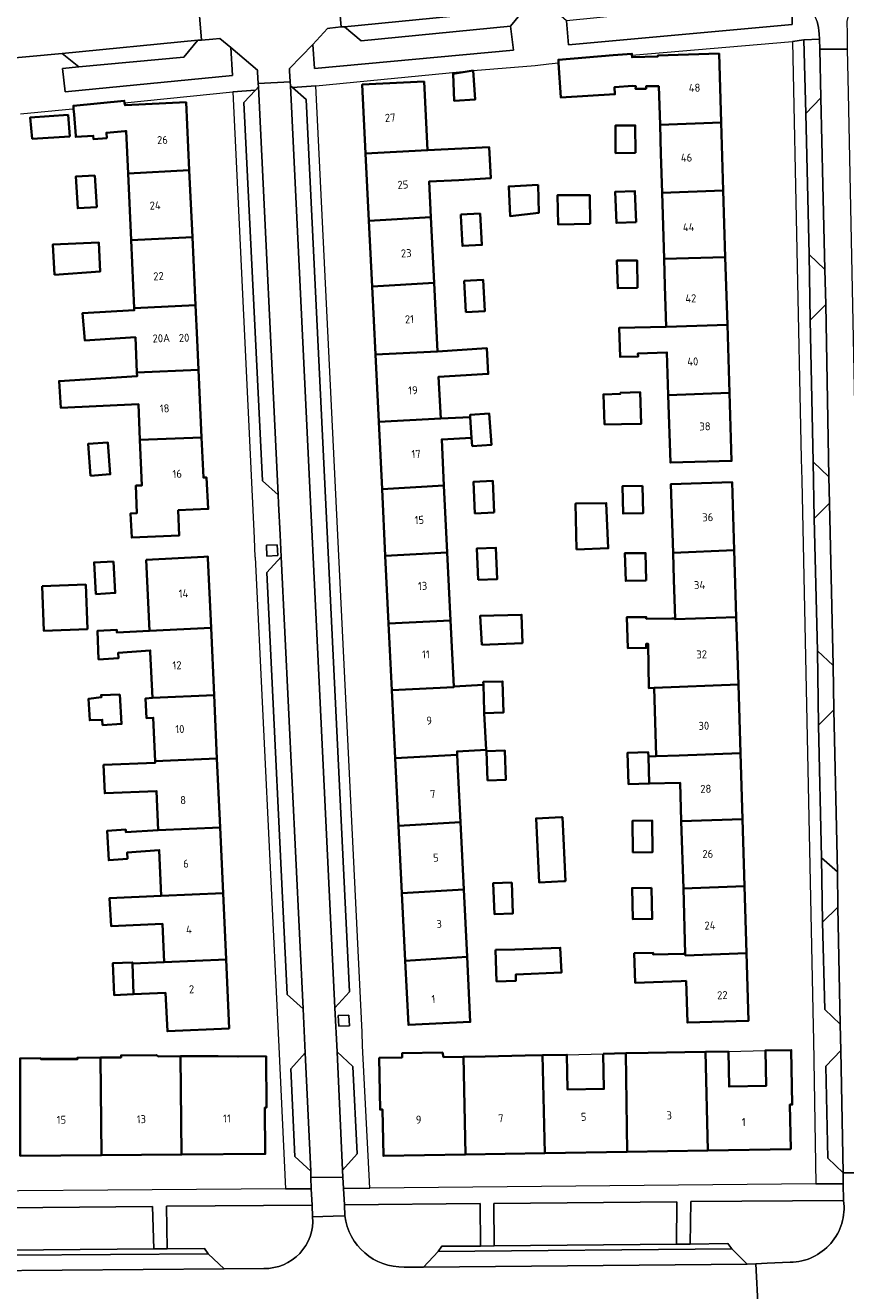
# Model space of a CAD drawing. Extents: x 151587 to 155483, y 462503 to 464608.
# Tile 76 of 236: x 152623 to 152714, y 463739 to 463880. Entities that reach past the tile are written whole.
import ezdxf
from ezdxf.enums import TextEntityAlignment as Align

# ---------------------------------------------------------------- set-up
doc = ezdxf.new("R2010")
doc.units = 0
doc.header["$LTSCALE"] = 0.5
for name, color, linetype, lineweight in [('B-RO-GR-BEPLANTING_CULTUUR_VASTE PLANTENVAK-GV', 251, 'CONTINUOUS', 18), ('B-RO-GR-GROENVOORZIENING-GV', 251, 'CONTINUOUS', 18), ('B-RO-IE-TERREINAFSCHEIDING_KUNSTMATIG_MUUR-G', 251, 'IE-TERREINAFSCHEIDING-KUNSTMATIG-DICHT', 18), ('B-RO-OG-BEBOUWING-GV', 6, 'CONTINUOUS', 35), ('B-RO-OG-BEBOUWING-T18', 1, 'CONTINUOUS', 18), ('B-RO-OG-TERREIN_CULTUURSCHEIDING-GV', 251, 'CONTINUOUS', 18), ('B-RO-VH-VERHARDING_BETONSTRAATSTEEN-GV', 251, 'CONTINUOUS', 18), ('B-RO-VH-VERHARDING_STRAATBAKSTEEN-GV', 251, 'CONTINUOUS', 18)]:
    doc.layers.add(name, color=color, linetype=linetype, lineweight=lineweight)
doc.styles.add('NLCS-ISO-M200-T18', font='NLCS-ISO.ttf', dxfattribs={"height": 0.36})
doc.linetypes.add('IE-TERREINAFSCHEIDING-KUNSTMATIG-DICHT', pattern='A,8,-1,[82,NLCS.SHX,S=0.75,R=90,X=0,Y=0],-1', length=10)

msp = doc.modelspace()

# ---------------------------------------------------------------- linework, layer by layer
at = {"layer": 'B-RO-GR-BEPLANTING_CULTUUR_VASTE PLANTENVAK-GV', "flags": 128}
msp.add_lwpolyline([(152710.023, 463870.641), (152711.708, 463872.369), (152711.57, 463877.809), (152711.562, 463878.929), (152709.797, 463878.859)], close=True, dxfattribs=at)
at = {"layer": 'B-RO-GR-GROENVOORZIENING-GV', "flags": 128}
for points in [[(152649.692, 463821.084), (152650.89, 463821.136), (152650.839, 463822.335), (152649.64, 463822.283)], [(152657.723, 463768.437), (152658.922, 463768.488), (152658.87, 463769.687), (152657.671, 463769.636)]]:
    msp.add_lwpolyline(points, close=True, dxfattribs=at)
at = {"layer": 'B-RO-IE-TERREINAFSCHEIDING_KUNSTMATIG_MUUR-G', "flags": 128}
for points in [[(152683.271, 463765.263), (152687.349, 463765.376)], [(152701.358, 463765.612), (152705.496, 463765.732)], [(152624.359, 463764.869), (152628.468, 463764.923)], [(152642.37, 463765.099), (152646.479, 463765.06)]]:
    msp.add_lwpolyline(points, dxfattribs=at)
at = {"layer": 'B-RO-OG-BEBOUWING-GV', "flags": 128}
for points in [[(152693.698, 463869.356), (152700.543, 463869.633), (152700.308, 463877.336), (152693.46, 463877.127), (152693.463, 463877.022), (152693.433, 463877.021), (152690.568, 463876.913), (152690.553, 463877.139), (152690.541, 463877.319), (152688.46, 463877.157), (152682.325, 463876.644), (152682.347, 463876.305), (152682.595, 463872.401), (152688.649, 463872.778), (152688.595, 463873.562), (152690.649, 463873.724), (152690.973, 463873.697), (152690.946, 463873.4), (152692.135, 463873.4), (152692.135, 463873.67), (152693.553, 463873.67)], [(152672.773, 463875.422), (152670.521, 463875.081), (152670.636, 463872.058), (152673.003, 463872.208)], [(152660.73, 463866.161), (152667.667, 463866.502), (152667.289, 463874.202), (152660.352, 463873.861)], [(152634.151, 463863.897), (152640.992, 463864.263), (152640.631, 463871.886), (152633.808, 463871.541), (152633.754, 463871.824), (152633.716, 463872.044), (152628.02, 463871.493), (152628.046, 463871.156), (152628.095, 463870.518), (152628.281, 463868.112), (152628.289, 463868.007), (152630.235, 463868.141), (152630.289, 463867.736), (152631.749, 463867.871), (152631.722, 463868.465), (152633.786, 463868.651), (152633.94, 463868.657)], [(152627.614, 463868.061), (152627.425, 463870.466), (152623.181, 463870.17), (152623.424, 463867.805)], [(152690.936, 463866.206), (152690.92, 463869.299), (152688.712, 463869.288), (152688.728, 463866.195)], [(152700.775, 463862.021), (152700.543, 463869.633), (152693.698, 463869.356), (152693.796, 463866.111), (152693.93, 463861.734)], [(152660.73, 463866.161), (152661.1, 463858.62), (152668.035, 463859.011), (152667.839, 463862.998), (152671.171, 463863.178), (152674.744, 463863.371), (152674.574, 463866.84), (152667.667, 463866.502)], [(152630.435, 463863.688), (152628.294, 463863.561), (152628.504, 463860.023), (152630.645, 463860.151)], [(152640.992, 463864.263), (152634.151, 463863.897), (152634.482, 463856.427), (152641.347, 463856.787)], [(152680.039, 463862.651), (152676.76, 463862.465), (152676.909, 463859.15), (152680.113, 463859.495)], [(152691.009, 463858.448), (152690.881, 463861.94), (152688.69, 463861.859), (152688.819, 463858.368)], [(152693.93, 463861.734), (152694.155, 463854.346), (152701.003, 463854.555), (152700.775, 463862.021)], [(152685.887, 463858.257), (152685.833, 463861.5), (152682.212, 463861.474), (152682.292, 463858.217)], [(152661.462, 463851.245), (152668.396, 463851.65), (152668.035, 463859.011), (152661.1, 463858.62)], [(152671.383, 463859.302), (152671.39, 463859.176), (152671.574, 463855.801), (152673.747, 463855.92), (152673.556, 463859.421)], [(152625.896, 463852.549), (152631.032, 463852.94), (152630.87, 463856.183), (152625.735, 463855.968)], [(152634.482, 463856.427), (152634.818, 463848.849), (152641.709, 463849.154), (152641.347, 463856.787)], [(152694.387, 463846.742), (152701.235, 463846.951), (152701.003, 463854.555), (152694.155, 463854.346), (152694.247, 463851.345)], [(152691.189, 463851.096), (152691.137, 463854.154), (152691.043, 463854.154), (152688.867, 463854.153), (152688.964, 463851.058)], [(152671.962, 463848.402), (152674.093, 463848.512), (152673.914, 463851.99), (152671.782, 463851.88)], [(152668.396, 463851.65), (152661.462, 463851.245), (152661.835, 463843.65), (152668.772, 463843.991)], [(152634.818, 463848.849), (152634.829, 463848.601), (152629.053, 463848.278), (152629.285, 463845.221), (152634.963, 463845.575), (152635.137, 463841.634), (152642.042, 463841.928), (152641.892, 463845.294), (152641.709, 463849.154)], [(152701.235, 463846.951), (152694.387, 463846.742), (152689.139, 463846.641), (152689.225, 463843.373), (152691.234, 463843.419), (152691.224, 463843.767), (152694.474, 463843.887), (152694.62, 463839.111), (152701.468, 463839.338)], [(152662.206, 463836.093), (152669.141, 463836.484), (152668.911, 463841.161), (152674.466, 463841.464), (152674.298, 463844.364), (152668.772, 463843.991), (152661.835, 463843.65)], [(152642.379, 463834.367), (152642.042, 463841.928), (152635.137, 463841.634), (152635.156, 463841.216), (152626.416, 463840.671), (152626.599, 463837.687), (152635.294, 463838.095), (152635.472, 463834.085)], [(152689.378, 463835.863), (152691.593, 463835.899), (152691.466, 463839.441), (152689.252, 463839.362), (152689.257, 463839.236), (152687.362, 463839.168), (152687.482, 463835.816)], [(152701.468, 463839.338), (152694.62, 463839.111), (152694.851, 463831.542), (152701.7, 463831.728)], [(152662.575, 463828.588), (152669.51, 463828.966), (152669.256, 463834.145), (152672.604, 463834.31), (152672.446, 463836.647), (152669.141, 463836.484), (152662.206, 463836.093)], [(152672.666, 463833.384), (152674.822, 463833.53), (152674.586, 463837.036), (152672.43, 463836.891), (152672.446, 463836.647), (152672.604, 463834.31)], [(152629.936, 463830.08), (152632.138, 463830.249), (152631.866, 463833.797), (152629.664, 463833.628)], [(152635.472, 463834.085), (152635.698, 463828.992), (152635.014, 463828.962), (152635.121, 463825.881), (152634.419, 463825.854), (152634.553, 463823.151), (152639.878, 463823.393), (152639.757, 463826.204), (152643.122, 463826.366), (152642.906, 463829.879), (152642.579, 463829.864), (152642.379, 463834.367)], [(152675.136, 463825.946), (152674.997, 463829.493), (152672.831, 463829.408), (152672.97, 463825.861)], [(152695.159, 463821.449), (152702.005, 463821.736), (152701.773, 463829.35), (152694.924, 463829.145)], [(152669.51, 463828.966), (152662.575, 463828.588), (152662.943, 463821.092), (152669.877, 463821.479)], [(152691.719, 463828.949), (152689.492, 463828.902), (152689.564, 463825.83), (152691.791, 463825.882)], [(152684.332, 463821.808), (152687.905, 463821.949), (152687.667, 463827.007), (152684.24, 463826.961)], [(152673.349, 463818.403), (152675.479, 463818.502), (152675.316, 463822.021), (152673.186, 463821.922)], [(152636.17, 463820.652), (152636.526, 463812.723), (152643.438, 463813.032), (152643.086, 463820.857), (152643.078, 463821.025), (152642.629, 463821.001)], [(152669.877, 463821.479), (152662.943, 463821.092), (152663.315, 463813.516), (152670.251, 463813.864)], [(152692.163, 463818.354), (152692.088, 463821.412), (152689.746, 463821.387), (152689.854, 463818.306)], [(152702.234, 463814.258), (152702.005, 463821.736), (152695.159, 463821.449), (152695.251, 463818.421), (152695.383, 463814.106), (152695.386, 463814.003)], [(152632.5, 463820.477), (152630.336, 463820.374), (152630.535, 463816.832), (152632.698, 463816.953)], [(152624.512, 463817.704), (152624.707, 463812.719), (152629.599, 463812.914), (152629.404, 463817.895)], [(152663.315, 463813.516), (152663.68, 463806.065), (152670.617, 463806.421), (152670.615, 463806.463), (152670.251, 463813.864)], [(152673.73, 463811.129), (152678.284, 463811.331), (152678.19, 463814.506), (152673.568, 463814.399)], [(152702.234, 463814.258), (152695.386, 463814.003), (152695.383, 463814.106), (152695.028, 463814.095), (152692.163, 463814.069), (152692.163, 463814.258), (152689.974, 463814.232), (152690.081, 463810.772), (152692.162, 463810.799), (152692.162, 463811.258), (152692.351, 463811.258), (152692.433, 463806.304), (152693.046, 463806.329), (152702.464, 463806.711)], [(152643.438, 463813.032), (152636.526, 463812.723), (152632.894, 463812.507), (152632.875, 463812.827), (152630.71, 463812.709), (152630.832, 463809.503), (152633.06, 463809.635), (152633.026, 463810.23), (152636.634, 463810.514), (152636.634, 463810.313), (152636.864, 463805.192), (152643.776, 463805.5)], [(152674.002, 463803.669), (152673.916, 463806.649), (152670.615, 463806.463), (152670.617, 463806.421), (152663.68, 463806.065), (152664.054, 463798.447), (152670.989, 463798.83), (152670.971, 463799.205), (152674.217, 463799.385), (152674.007, 463803.5)], [(152673.916, 463806.649), (152674.002, 463803.669), (152674.007, 463803.5), (152676.163, 463803.563), (152676.061, 463807.051), (152673.906, 463806.988)], [(152695.851, 463798.756), (152702.699, 463799.016), (152702.464, 463806.711), (152693.046, 463806.329), (152693.279, 463798.678)], [(152633.233, 463805.593), (152631.125, 463805.512), (152631.152, 463805.269), (152629.719, 463805.107), (152629.854, 463802.702), (152631.26, 463802.756), (152631.286, 463802.161), (152633.422, 463802.282)], [(152643.776, 463805.5), (152636.864, 463805.192), (152636.107, 463805.146), (152636.207, 463802.921), (152636.963, 463802.981), (152637.181, 463798.126), (152644.094, 463798.434)], [(152674.379, 463795.974), (152676.44, 463796.044), (152676.33, 463799.305), (152674.268, 463799.235)], [(152637.529, 463790.38), (152644.443, 463790.688), (152644.094, 463798.434), (152637.181, 463798.126), (152637.189, 463797.948), (152631.397, 463797.698), (152631.534, 463794.52), (152637.332, 463794.77)], [(152664.054, 463798.447), (152664.426, 463790.878), (152671.36, 463791.281), (152671.107, 463796.425), (152670.989, 463798.83)], [(152692.4, 463798.651), (152692.387, 463799.125), (152690.067, 463799.06), (152690.167, 463795.539), (152692.486, 463795.604)], [(152702.699, 463799.016), (152695.851, 463798.756), (152693.279, 463798.678), (152692.4, 463798.651), (152692.486, 463795.604), (152695.944, 463795.701), (152696.076, 463791.396), (152702.924, 463791.646)], [(152671.36, 463791.281), (152664.426, 463790.878), (152664.796, 463783.336), (152671.73, 463783.751)], [(152682.929, 463784.685), (152683.109, 463784.694), (152682.769, 463791.849), (152682.677, 463791.845), (152679.822, 463791.709), (152680.163, 463784.554)], [(152690.638, 463787.914), (152692.842, 463787.922), (152692.829, 463791.465), (152690.625, 463791.457)], [(152703.153, 463784.144), (152702.924, 463791.646), (152696.076, 463791.396), (152696.306, 463783.853)], [(152644.772, 463783.353), (152644.443, 463790.688), (152637.529, 463790.38), (152633.893, 463790.164), (152633.875, 463790.468), (152631.789, 463790.309), (152631.982, 463787.025), (152634.065, 463787.188), (152634.025, 463787.886), (152637.628, 463788.169), (152637.858, 463783.038)], [(152671.73, 463783.751), (152664.796, 463783.336), (152665.167, 463775.78), (152672.1, 463776.213)], [(152677.098, 463784.539), (152675.012, 463784.457), (152675.149, 463780.995), (152677.236, 463781.077)], [(152692.741, 463783.956), (152690.573, 463783.917), (152690.643, 463780.438), (152692.827, 463780.457)], [(152703.153, 463784.144), (152696.306, 463783.853), (152696.529, 463776.544), (152696.534, 463776.384), (152703.382, 463776.642)], [(152644.772, 463783.353), (152637.858, 463783.038), (152632.056, 463782.781), (152632.261, 463779.644), (152638, 463779.904), (152638.192, 463775.625), (152645.106, 463775.934)], [(152675.276, 463777), (152675.406, 463773.464), (152677.565, 463773.543), (152677.54, 463774.226), (152682.678, 463774.477), (152682.527, 463777.239), (152677.437, 463777.037)], [(152703.382, 463776.642), (152696.534, 463776.384), (152696.529, 463776.544), (152696.27, 463776.536), (152692.919, 463776.483), (152692.919, 463776.672), (152690.811, 463776.618), (152690.919, 463773.294), (152696.054, 463773.509), (152696.621, 463773.526), (152696.764, 463768.851), (152703.613, 463769.06)], [(152634.767, 463772.02), (152634.62, 463775.465), (152634.615, 463775.586), (152632.424, 463775.493), (152632.575, 463771.927)], [(152634.62, 463775.465), (152634.767, 463772.02), (152638.347, 463772.173), (152638.539, 463767.889), (152645.454, 463768.2), (152645.106, 463775.934), (152638.192, 463775.625)], [(152665.167, 463775.78), (152665.52, 463768.595), (152672.457, 463768.936), (152672.1, 463776.213)], [(152671.923, 463754.079), (152671.686, 463765.025), (152669.472, 463764.987), (152669.33, 463765.509), (152664.816, 463765.429), (152664.825, 463764.948), (152662.259, 463764.904), (152662.358, 463759.115), (152662.632, 463759.119), (152662.721, 463753.921)], [(152687.349, 463765.376), (152687.417, 463761.433), (152683.338, 463761.363), (152683.271, 463765.263), (152680.542, 463765.216), (152680.783, 463754.231), (152690.027, 463754.389), (152689.872, 463765.419)], [(152699.031, 463754.544), (152698.793, 463765.568), (152696.489, 463765.529), (152692.351, 463765.462), (152689.872, 463765.419), (152690.027, 463754.389)], [(152698.793, 463765.568), (152699.031, 463754.544), (152708.329, 463754.703), (152708.244, 463759.674), (152708.492, 463759.678), (152708.388, 463765.782), (152705.496, 463765.732), (152705.564, 463761.766), (152701.425, 463761.695), (152701.358, 463765.612)], [(152624.359, 463764.869), (152622.046, 463764.851), (152622.073, 463753.935), (152631.151, 463754.007), (152631.071, 463764.944), (152628.468, 463764.923), (152628.469, 463764.76), (152624.36, 463764.761)], [(152640.002, 463765.082), (152637.533, 463765.06), (152637.332, 463765.211), (152633.359, 463765.185), (152633.361, 463764.962), (152631.071, 463764.944), (152631.151, 463754.007), (152640.132, 463754.079)], [(152640.132, 463754.079), (152649.496, 463754.154), (152649.454, 463759.332), (152649.636, 463759.333), (152649.59, 463765.085), (152646.479, 463765.056), (152646.44, 463765.053), (152644.218, 463765.08), (152642.305, 463765.103), (152640.002, 463765.082)], [(152671.923, 463754.079), (152680.783, 463754.231), (152680.542, 463765.216), (152678.582, 463765.182), (152674.131, 463765.067), (152671.686, 463765.025)]]:
    msp.add_lwpolyline(points, close=True, dxfattribs=at)
at = {"layer": 'B-RO-OG-TERREIN_CULTUURSCHEIDING-GV', "flags": 128}
for points in [[(152700.971, 463884.483), (152699.444, 463882.611), (152683.232, 463881.01), (152683.437, 463878.307), (152708.484, 463880.579), (152708.449, 463884.36)], [(152654.802, 463747.117), (152654.767, 463748.426), (152638.46, 463748.299), (152638.53, 463743.54)], [(152667.223, 463741.489), (152668.867, 463743.244), (152669.254, 463743.817), (152673.585, 463743.826), (152673.544, 463748.586), (152658.364, 463748.456), (152658.417, 463747.226)], [(152714.248, 463748.932), (152697.15, 463748.813), (152697.073, 463744.04)], [(152697.073, 463744.04), (152701.274, 463744.11), (152701.739, 463743.519), (152703.438, 463741.828), (152704.424, 463741.845), (152705.683, 463741.921), (152708.272, 463742.019)], [(152638.53, 463743.54), (152642.703, 463743.564), (152643.116, 463742.978), (152644.883, 463741.275), (152649.346, 463741.324)], [(152665.068, 463741.494), (152667.223, 463741.489)]]:
    msp.add_lwpolyline(points, dxfattribs=at)
for points in [[(152676.966, 463880.401), (152660.222, 463878.758), (152658.371, 463880.333), (152658.014, 463880.309), (152656.735, 463880.184), (152656.484, 463880.158), (152654.835, 463878.348), (152655.017, 463875.645), (152677.308, 463877.725)], [(152641.957, 463878.834), (152640.379, 463876.936), (152628.612, 463875.843), (152626.804, 463875.651), (152627.085, 463873.04), (152645.816, 463874.886), (152645.64, 463878.018), (152644.401, 463879.028), (152643.643, 463878.959), (152642.368, 463878.845)], [(152712.144, 463853.174), (152710.379, 463854.829), (152710.506, 463847.48), (152712.244, 463849.232)], [(152710.97, 463825.289), (152712.681, 463827.009), (152712.606, 463829.933), (152710.851, 463831.639)], [(152711.452, 463802.144), (152713.156, 463803.881), (152713.076, 463808.836), (152711.312, 463810.476)], [(152713.564, 463785.721), (152711.78, 463787.308), (152711.892, 463780.115), (152713.588, 463781.785)], [(152675.132, 463743.86), (152695.543, 463744.048), (152695.577, 463748.804), (152675.093, 463748.598)], [(152616.405, 463743.341), (152637.008, 463743.519), (152636.894, 463748.268), (152616.405, 463748.065)]]:
    msp.add_lwpolyline(points, close=True, dxfattribs=at)
at = {"layer": 'B-RO-OG-TERREIN_CULTUURSCHEIDING-GV'}
for points in [[(152708.272, 463742.019, 0.4486805), (152714.248, 463748.932)], [(152649.346, 463741.324, 0.4422614), (152654.802, 463747.117)], [(152658.417, 463747.226, 0.3878737), (152665.068, 463741.494)]]:
    msp.add_lwpolyline(points, format="xyb", dxfattribs=at)
at = {"layer": 'B-RO-VH-VERHARDING_BETONSTRAATSTEEN-GV', "flags": 128}
for points in [[(152658.371, 463880.333), (152660.222, 463878.758), (152676.966, 463880.401), (152678.53, 463882.312)], [(152626.761, 463877.35), (152628.612, 463875.843), (152640.379, 463876.936), (152641.957, 463878.834)], [(152650.933, 463827.946), (152648.73, 463873.593), (152648.402, 463873.246), (152647.084, 463871.847), (152649.178, 463829.506)], [(152657.286, 463770.508), (152658.928, 463772.284), (152654.083, 463872.177), (152652.532, 463873.541), (152652.311, 463873.738)], [(152710.023, 463870.641), (152710.379, 463854.829), (152712.144, 463853.174), (152711.925, 463862.693), (152711.708, 463872.369)], [(152712.244, 463849.232), (152710.506, 463847.48), (152710.851, 463831.639), (152712.606, 463829.933)], [(152711.312, 463810.476), (152713.076, 463808.836), (152712.681, 463827.009), (152710.97, 463825.289)], [(152651.29, 463821.013), (152649.662, 463819.24), (152651.944, 463772.015), (152653.731, 463770.38)], [(152713.156, 463803.881), (152711.452, 463802.144), (152711.78, 463787.308), (152713.564, 463785.721)], [(152713.588, 463781.785), (152711.892, 463780.115), (152712.133, 463770.31), (152713.854, 463768.69)], [(152653.981, 463765.475), (152652.346, 463763.663), (152652.811, 463753.87), (152654.595, 463752.237)], [(152658.154, 463752.345), (152659.781, 463754.159), (152659.322, 463763.952), (152657.538, 463765.573)], [(152714.197, 463752.018), (152713.934, 463765.742), (152712.242, 463763.987), (152712.477, 463753.691)], [(152610.272, 463742.737), (152608.582, 463740.994), (152644.883, 463741.275), (152643.116, 463742.978)], [(152703.438, 463741.828), (152701.739, 463743.519), (152668.867, 463743.244), (152667.223, 463741.489)]]:
    msp.add_lwpolyline(points, close=True, dxfattribs=at)
at = {"layer": 'B-RO-VH-VERHARDING_STRAATBAKSTEEN-GV', "flags": 128}
for points in [[(152800.839, 463897.825), (152792.617, 463897.157), (152787.523, 463896.736), (152769.494, 463895.248), (152752.801, 463893.76), (152749.364, 463893.527), (152734.323, 463892.303), (152725.521, 463891.537), (152720.056, 463891.083), (152712.431, 463890.45), (152700.525, 463889.462), (152680.291, 463887.538), (152674.773, 463887.01), (152666.47, 463886.212), (152662.2, 463885.819), (152657.551, 463885.392), (152658.014, 463880.309), (152658.371, 463880.333), (152678.53, 463882.312), (152681.413, 463882.591), (152700.971, 463884.483), (152705.32, 463884.89)], [(152711.293, 463880.936), (152710.753, 463882.178), (152708.449, 463884.36), (152708.484, 463880.579), (152683.437, 463878.307), (152683.232, 463881.01), (152681.413, 463882.591), (152678.53, 463882.312), (152676.966, 463880.401), (152677.308, 463877.725), (152655.017, 463875.645), (152654.835, 463878.348), (152652.216, 463875.648), (152652.225, 463875.411), (152652.282, 463874.174), (152652.311, 463873.738), (152652.532, 463873.541), (152655.175, 463873.733), (152672.773, 463875.422), (152679.712, 463876.009)], [(152599.642, 463874.766), (152600.114, 463874.817), (152619.873, 463876.716), (152626.761, 463877.35), (152641.957, 463878.834), (152642.368, 463878.845), (152641.951, 463883.874)], [(152711.514, 463879.529), (152711.562, 463878.929), (152711.57, 463877.809), (152714.686, 463877.84), (152714.683, 463878.988), (152714.678, 463879.524), (152714.664, 463880.941), (152714.932, 463882.211), (152712.846, 463882.195)], [(152679.712, 463876.009), (152681.255, 463876.183), (152682.347, 463876.305), (152682.325, 463876.644), (152688.46, 463877.157), (152690.541, 463877.319), (152690.553, 463877.139), (152708.51, 463878.701), (152709.797, 463878.859), (152711.562, 463878.929), (152711.514, 463879.529)], [(152622.105, 463870.589), (152627.905, 463871.139), (152628.046, 463871.156), (152628.02, 463871.493), (152633.716, 463872.044), (152633.754, 463871.824), (152645.881, 463873.063), (152648.402, 463873.246), (152648.73, 463873.593), (152648.722, 463873.989), (152648.645, 463875.245), (152648.624, 463875.485), (152645.64, 463878.018), (152645.816, 463874.886), (152627.085, 463873.04), (152626.804, 463875.651), (152628.612, 463875.843), (152626.761, 463877.35), (152619.873, 463876.716)], [(152717.753, 463735.877), (152717.663, 463739.976), (152717.438, 463748.896), (152717.356, 463750.805), (152717.328, 463752.048), (152714.197, 463752.018), (152714.188, 463750.796), (152714.248, 463748.932)], [(152658.417, 463747.226), (152657.115, 463747.187), (152654.802, 463747.117)], [(152589.774, 463740.856), (152583.372, 463740.798), (152547.163, 463740.457), (152540.904, 463740.351), (152541.034, 463735.411), (152657.876, 463736.398), (152675.021, 463736.543), (152697.788, 463736.779), (152699.749, 463736.788), (152701.913, 463736.785), (152704.675, 463736.78), (152704.424, 463741.845), (152703.438, 463741.828), (152667.223, 463741.489), (152665.068, 463741.494)], [(152649.346, 463741.324), (152644.883, 463741.275), (152608.582, 463740.994), (152605.414, 463740.985)], [(152708.272, 463742.019), (152705.683, 463741.921), (152704.424, 463741.845), (152704.675, 463736.78), (152705.947, 463736.791), (152706.675, 463736.723)]]:
    msp.add_lwpolyline(points, dxfattribs=at)
for points in [[(152648.722, 463873.989), (152652.282, 463874.174), (152652.225, 463875.411), (152652.216, 463875.648), (152654.835, 463878.348), (152656.484, 463880.158), (152656.735, 463880.184), (152658.014, 463880.309), (152657.551, 463885.392), (152656.27, 463885.274), (152643.223, 463884.03), (152641.951, 463883.874), (152642.368, 463878.845), (152643.643, 463878.959), (152644.401, 463879.028), (152645.64, 463878.018), (152648.624, 463875.485), (152648.645, 463875.245)], [(152709.58, 463829.572), (152710.836, 463768.422), (152710.879, 463766.898), (152711.148, 463750.81), (152714.188, 463750.796), (152714.197, 463752.018), (152712.477, 463753.691), (152712.242, 463763.987), (152713.934, 463765.742), (152713.854, 463768.69), (152712.133, 463770.31), (152711.892, 463780.115), (152711.78, 463787.308), (152711.452, 463802.144), (152711.312, 463810.476), (152710.97, 463825.289), (152710.851, 463831.639), (152710.506, 463847.48), (152710.379, 463854.829), (152710.023, 463870.641), (152709.797, 463878.859), (152708.51, 463878.701), (152709.511, 463831.95)], [(152715.925, 463817.96), (152714.779, 463872.951), (152714.686, 463877.84), (152711.57, 463877.809), (152711.708, 463872.369), (152711.925, 463862.693), (152712.144, 463853.174), (152712.244, 463849.232), (152712.606, 463829.933), (152712.681, 463827.009), (152713.076, 463808.836), (152713.156, 463803.881), (152713.564, 463785.721), (152713.588, 463781.785), (152713.854, 463768.69), (152713.934, 463765.742), (152714.197, 463752.018), (152717.328, 463752.048), (152717.226, 463756.388), (152716.926, 463771.233), (152716.887, 463773.557), (152715.976, 463816.034)], [(152654.612, 463751.505), (152654.595, 463752.237), (152652.811, 463753.87), (152652.346, 463763.663), (152653.981, 463765.475), (152653.731, 463770.38), (152651.944, 463772.015), (152649.662, 463819.24), (152651.29, 463821.013), (152651.174, 463823.455), (152650.99, 463826.976), (152650.933, 463827.946), (152649.178, 463829.506), (152647.084, 463871.847), (152648.402, 463873.246), (152645.881, 463873.063), (152648.245, 463823.068), (152648.347, 463820.961), (152648.355, 463820.961), (152650.944, 463767.689), (152651.031, 463766.154), (152651.751, 463750.24), (152654.632, 463750.241)], [(152654.595, 463752.237), (152654.612, 463751.505), (152658.184, 463751.556), (152658.154, 463752.345), (152657.538, 463765.573), (152657.286, 463770.508), (152652.311, 463873.738), (152652.282, 463874.174), (152648.722, 463873.989), (152648.73, 463873.593), (152650.933, 463827.946), (152650.99, 463826.976), (152651.174, 463823.455), (152651.29, 463821.013), (152653.731, 463770.38), (152653.981, 463765.475)], [(152661.2, 463750.312), (152660.401, 463766.256), (152660.352, 463767.8), (152655.175, 463873.733), (152652.532, 463873.541), (152654.083, 463872.177), (152658.928, 463772.284), (152657.286, 463770.508), (152657.538, 463765.573), (152659.322, 463763.952), (152659.781, 463754.159), (152658.154, 463752.345), (152658.184, 463751.556), (152658.261, 463750.276)], [(152649.692, 463821.084), (152649.64, 463822.283), (152650.839, 463822.335), (152650.89, 463821.136)], [(152657.723, 463768.437), (152657.671, 463769.636), (152658.87, 463769.687), (152658.922, 463768.488)], [(152657.115, 463747.187), (152658.417, 463747.226), (152658.364, 463748.456), (152658.261, 463750.276), (152658.184, 463751.556), (152654.612, 463751.505), (152654.632, 463750.241), (152654.767, 463748.426), (152654.802, 463747.117)], [(152651.751, 463750.24), (152602.002, 463749.868), (152599.12, 463749.761), (152599.128, 463749.657), (152599.222, 463747.956), (152614.846, 463748.129), (152614.867, 463743.382), (152616.405, 463743.341), (152616.405, 463748.065), (152636.894, 463748.268), (152637.008, 463743.519), (152638.53, 463743.54), (152638.46, 463748.299), (152654.767, 463748.426), (152654.632, 463750.241)], [(152697.15, 463748.813), (152714.248, 463748.932), (152714.188, 463750.796), (152711.148, 463750.81), (152661.2, 463750.312), (152658.261, 463750.276), (152658.364, 463748.456), (152673.544, 463748.586), (152673.585, 463743.826), (152675.132, 463743.86), (152675.093, 463748.598), (152695.577, 463748.804), (152695.543, 463744.048), (152697.073, 463744.04)], [(152695.543, 463744.048), (152675.132, 463743.86), (152673.585, 463743.826), (152669.254, 463743.817), (152668.867, 463743.244), (152701.739, 463743.519), (152701.274, 463744.11), (152697.073, 463744.04)], [(152614.867, 463743.382), (152610.696, 463743.334), (152610.272, 463742.737), (152643.116, 463742.978), (152642.703, 463743.564), (152638.53, 463743.54), (152637.008, 463743.519), (152616.405, 463743.341)]]:
    msp.add_lwpolyline(points, close=True, dxfattribs=at)
at = {"layer": 'B-RO-VH-VERHARDING_STRAATBAKSTEEN-GV'}
for points in [[(152711.514, 463879.529, 0.0490582), (152711.293, 463880.936)], [(152711.293, 463880.936, -0.0490582), (152711.514, 463879.529)], [(152714.248, 463748.932, -0.4486805), (152708.272, 463742.019)], [(152654.802, 463747.117, -0.4422614), (152649.346, 463741.324)], [(152665.068, 463741.494, -0.3878737), (152658.417, 463747.226)]]:
    msp.add_lwpolyline(points, format="xyb", dxfattribs=at)

# ---------------------------------------------------------------- texts
at = {"layer": 'B-RO-OG-BEBOUWING-T18', "style": 'NLCS-ISO-M200-T18'}
for s, rotation, p in [('48', 1.9, (152697.561, 463873.502)), ('27', 2.8, (152663.483, 463870.157)), ('26', 2.5, (152637.988, 463867.662)), ('46', 1.7, (152696.662, 463865.682)), ('25', 2.8, (152664.907, 463862.659)), ('24', 2.7, (152637.174, 463860.334)), ('44', 1.8, (152696.899, 463857.912)), ('23', 2.8, (152665.283, 463854.981)), ('22', 2.7, (152637.55, 463852.412)), ('42', 1.7, (152697.142, 463849.924)), ('21', 2.8, (152665.646, 463847.595)), ('20A', 2.4, (152637.858, 463845.468)), ('20', 2.7, (152640.412, 463845.514)), ('40', 1.8, (152697.358, 463842.861)), ('19', 2.8, (152666.037, 463839.637)), ('18', 2.6, (152638.231, 463837.608)), ('38', 1.8, (152698.729, 463835.6)), ('17', 2.8, (152666.387, 463832.508)), ('16', 2.5, (152639.644, 463830.288)), ('15', 2.8, (152666.75, 463825.125)), ('36', 1.8, (152699.039, 463825.429)), ('13', 2.8, (152667.112, 463817.74)), ('34', 1.8, (152698.122, 463817.842)), ('14', 2.6, (152640.343, 463816.894)), ('11', 2.8, (152667.488, 463810.074)), ('32', 1.7, (152698.359, 463810.079)), ('12', 2.6, (152639.622, 463808.849)), ('10', 2.6, (152639.942, 463801.718)), ('9', 2.8, (152667.852, 463802.666)), ('30', 1.8, (152698.603, 463802.084)), ('28', 1.8, (152698.819, 463795.021)), ('8', 2.6, (152640.301, 463793.76)), ('7', 2.8, (152668.255, 463794.452)), ('26', 1.8, (152699.041, 463787.738)), ('6', 2.6, (152640.62, 463786.654)), ('5', 2.8, (152668.605, 463787.323)), ('4', 2.6, (152640.952, 463779.267)), ('3', 2.8, (152668.97, 463779.9)), ('24', 1.8, (152699.286, 463779.735)), ('2', 2.6, (152641.252, 463772.588)), ('22', 1.8, (152700.672, 463771.925)), ('1', 2.8, (152668.327, 463771.483)), ('15', 0.5, (152626.682, 463757.972)), ('13', 0.5, (152635.631, 463758.043)), ('11', 0.5, (152645.207, 463758.12)), ('9', 1, (152666.67, 463757.989)), ('7', 1, (152675.874, 463758.147)), ('5', 1, (152685.142, 463758.306)), ('3', 1, (152694.729, 463758.471)), ('1', 1, (152703.069, 463757.723))]:
    msp.add_text(s, height=0.9, rotation=rotation, dxfattribs=at).set_placement(p, align=Align.MIDDLE)

doc.saveas('drawing.dxf')
